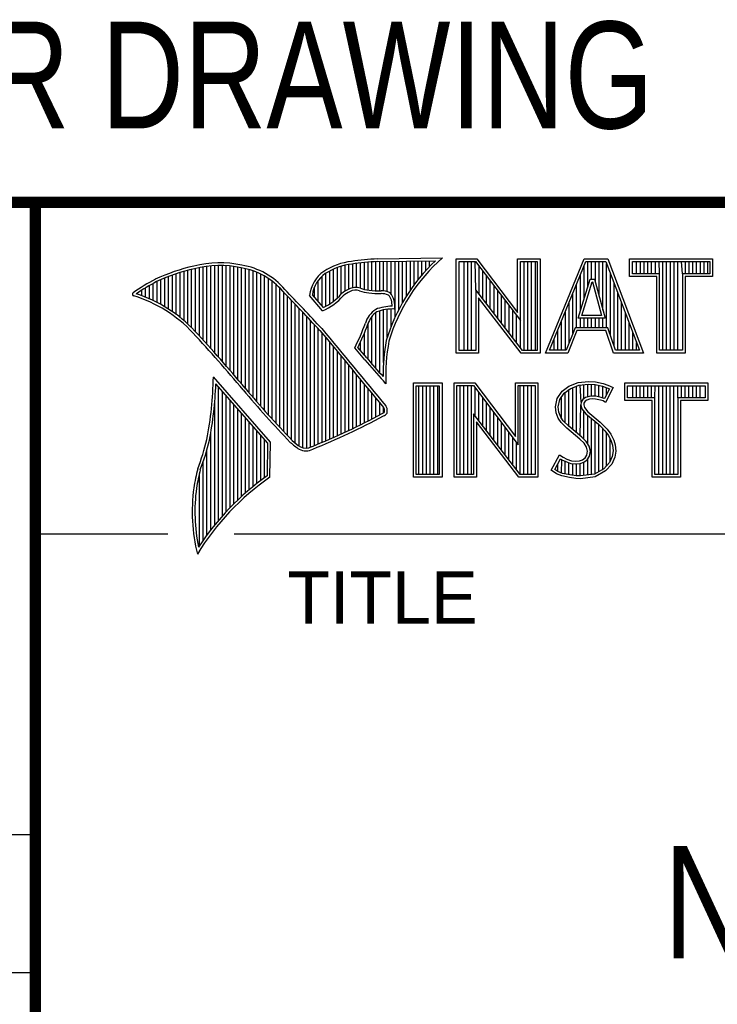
# Model space of a CAD drawing. Header units: inches. Extents: x 0 to 22, y 0 to 17.
# Tile 5 of 10: x 16.3 to 17.6, y 1.5 to 3.3. Entities that reach past the tile are written whole.
import ezdxf

# ---------------------------------------------------------------- set-up
doc = ezdxf.new("R2010")
doc.units = ezdxf.units.IN
doc.header["$LTSCALE"] = 1.21
doc.header["$MEASUREMENT"] = 0
doc.layers.get('0').update_dxf_attribs({"linetype": 'CONTINUOUS'})
doc.layers.add('NOTE', color=7, linetype='CONTINUOUS')
doc.styles.get("Standard").update_dxf_attribs({"font": 'txt', "width": 0.8})
doc.styles.add('TEXTSTYLE_2', font='txt')

msp = doc.modelspace()

# ---------------------------------------------------------------- linework, layer by layer
at = {"color": 2, "linetype": 'CONTINUOUS'}
for p, q in [((16.3737, 2.9596), (21.5037, 2.9596)), ((16.3737, 2.9596), (16.3737, 1.2496)), ((16.375, 2.96), (21.5, 2.96)), ((16.9838, 2.8589), (17.0997, 2.8607)), ((16.9839, 2.8541), (17.087, 2.8557)), ((17.0493, 2.8131), (17.0493, 2.8551)), ((17.0561, 2.822), (17.0561, 2.8552)), ((17.063, 2.8303), (17.063, 2.8553)), ((17.0698, 2.8381), (17.0698, 2.8554)), ((17.0766, 2.8454), (17.0766, 2.8555)), ((17.1243, 2.8592), (17.1609, 2.8592)), ((17.1243, 2.6915), (17.1243, 2.8592)), ((17.1609, 2.8592), (17.2334, 2.7636)), ((17.2334, 2.8592), (17.2732, 2.8592)), ((17.2334, 2.7636), (17.2334, 2.8592)), ((17.2732, 2.8592), (17.2732, 2.6915)), ((17.2831, 2.6915), (17.3516, 2.8591)), ((17.3516, 2.8591), (17.3938, 2.8591)), ((17.3938, 2.8591), (17.4574, 2.6915)), ((17.4327, 2.8591), (17.5802, 2.8591)), ((17.4327, 2.8278), (17.4327, 2.8591)), ((17.5802, 2.8591), (17.5802, 2.8278)), ((16.6465, 2.7431), (16.6465, 2.8386)), ((16.6533, 2.7366), (16.6533, 2.8403)), ((16.6602, 2.7295), (16.6602, 2.8419)), ((16.667, 2.7221), (16.667, 2.8435)), ((16.6738, 2.7146), (16.6738, 2.8449)), ((16.6806, 2.707), (16.6806, 2.8459)), ((16.6875, 2.6995), (16.6875, 2.8467)), ((16.6943, 2.6918), (16.6943, 2.8472)), ((16.7011, 2.6841), (16.7011, 2.8474)), ((16.708, 2.6764), (16.708, 2.8474)), ((16.7148, 2.6685), (16.7148, 2.847)), ((16.7216, 2.6607), (16.7216, 2.8465)), ((16.7284, 2.6527), (16.7284, 2.8456)), ((16.7353, 2.6447), (16.7353, 2.8445)), ((16.7421, 2.6366), (16.7421, 2.8431)), ((16.7489, 2.6285), (16.7489, 2.8417)), ((16.7557, 2.6204), (16.7557, 2.84)), ((16.7626, 2.6125), (16.7626, 2.8378)), ((16.9059, 2.7837), (16.9059, 2.8408)), ((16.9128, 2.7896), (16.9128, 2.8436)), ((16.9196, 2.7966), (16.9196, 2.8459)), ((16.9264, 2.8018), (16.9264, 2.8477)), ((16.9332, 2.8053), (16.9332, 2.849)), ((16.9401, 2.8077), (16.9401, 2.8499)), ((16.9469, 2.8082), (16.9469, 2.8509)), ((16.9537, 2.8069), (16.9537, 2.8518)), ((16.9606, 2.8048), (16.9606, 2.8525)), ((16.9674, 2.8034), (16.9674, 2.8531)), ((16.9742, 2.8027), (16.9742, 2.8536)), ((16.981, 2.8023), (16.981, 2.854)), ((16.9879, 2.802), (16.9879, 2.8542)), ((16.9947, 2.8019), (16.9947, 2.8543)), ((17.0015, 2.8005), (17.0015, 2.8544)), ((17.0083, 2.7963), (17.0083, 2.8545)), ((17.0152, 2.755), (17.0152, 2.8546)), ((17.022, 2.7691), (17.022, 2.8547)), ((17.0288, 2.7817), (17.0288, 2.8548)), ((17.0357, 2.7931), (17.0357, 2.8549)), ((17.0425, 2.8035), (17.0425, 2.855)), ((17.1291, 2.8543), (17.1585, 2.8543)), ((17.1291, 2.6963), (17.1291, 2.8543)), ((17.1381, 2.6963), (17.1381, 2.8543)), ((17.1447, 2.6963), (17.1447, 2.8543)), ((17.1514, 2.6963), (17.1514, 2.8543)), ((17.1589, 2.8042), (17.1581, 2.8543)), ((17.1585, 2.8543), (17.2383, 2.7492)), ((17.1648, 2.7965), (17.1648, 2.8461)), ((17.2383, 2.8543), (17.2684, 2.8543)), ((17.2383, 2.7492), (17.2383, 2.8543)), ((17.2449, 2.6963), (17.2449, 2.8543)), ((17.2515, 2.6963), (17.2515, 2.8543)), ((17.2582, 2.6963), (17.2582, 2.8543)), ((17.2649, 2.6963), (17.2649, 2.8543)), ((17.2684, 2.8543), (17.2684, 2.6963)), ((17.2903, 2.6964), (17.3548, 2.8542)), ((17.3517, 2.7882), (17.3517, 2.8465)), ((17.3548, 2.8542), (17.3905, 2.8542)), ((17.3583, 2.8098), (17.3583, 2.8542)), ((17.365, 2.8228), (17.365, 2.8542)), ((17.3717, 2.817), (17.3717, 2.8542)), ((17.3784, 2.7925), (17.3784, 2.8542)), ((17.385, 2.7679), (17.385, 2.8542)), ((17.3905, 2.8542), (17.4504, 2.6964)), ((17.3917, 2.7364), (17.3917, 2.851)), ((17.4375, 2.8542), (17.5753, 2.8542)), ((17.4375, 2.8327), (17.4375, 2.8542)), ((17.4451, 2.8327), (17.4451, 2.8542)), ((17.4518, 2.8327), (17.4518, 2.8542)), ((17.4585, 2.8327), (17.4585, 2.8542)), ((17.4652, 2.8327), (17.4652, 2.8542)), ((17.4718, 2.8327), (17.4718, 2.8542)), ((17.4785, 2.8327), (17.4785, 2.8542)), ((17.4859, 2.8327), (17.4852, 2.8542)), ((17.4919, 2.6964), (17.4919, 2.8542)), ((17.4985, 2.6964), (17.4985, 2.8542)), ((17.5052, 2.6964), (17.5052, 2.8542)), ((17.5119, 2.6964), (17.5119, 2.8542)), ((17.5186, 2.6964), (17.5186, 2.8542)), ((17.5269, 2.8327), (17.5252, 2.8542)), ((17.5319, 2.8327), (17.5319, 2.8542)), ((17.5386, 2.8327), (17.5386, 2.8542)), ((17.5453, 2.8327), (17.5453, 2.8542)), ((17.5519, 2.8327), (17.5519, 2.8542)), ((17.5586, 2.8327), (17.5586, 2.8542)), ((17.5653, 2.8327), (17.5653, 2.8542)), ((17.572, 2.8327), (17.572, 2.8542)), ((17.5753, 2.8542), (17.5753, 2.8327)), ((16.5987, 2.7778), (16.5987, 2.8221)), ((16.6055, 2.7738), (16.6055, 2.8249)), ((16.6124, 2.7696), (16.6124, 2.8276)), ((16.6192, 2.765), (16.6192, 2.8301)), ((16.626, 2.7601), (16.626, 2.8325)), ((16.6329, 2.7549), (16.6329, 2.8347)), ((16.6397, 2.7492), (16.6397, 2.8367)), ((16.7694, 2.6046), (16.7694, 2.8352)), ((16.7762, 2.5968), (16.7762, 2.8321)), ((16.7831, 2.5891), (16.7831, 2.8284)), ((16.7899, 2.5815), (16.7899, 2.8242)), ((16.8786, 2.783), (16.8786, 2.8206)), ((16.8855, 2.7749), (16.8855, 2.8281)), ((16.8923, 2.7747), (16.8923, 2.8335)), ((16.8991, 2.7788), (16.8991, 2.8375)), ((17.1714, 2.7879), (17.1714, 2.8373)), ((17.1781, 2.7792), (17.1781, 2.8285)), ((17.3409, 2.7533), (17.3624, 2.8228)), ((17.345, 2.7666), (17.345, 2.8302)), ((17.3624, 2.8228), (17.3701, 2.8228)), ((17.3701, 2.8228), (17.389, 2.7533)), ((17.3984, 2.7232), (17.3984, 2.8334)), ((17.481, 2.8278), (17.4327, 2.8278)), ((17.4859, 2.8327), (17.4375, 2.8327)), ((17.481, 2.6915), (17.481, 2.8278)), ((17.4859, 2.6964), (17.4859, 2.8327)), ((17.5753, 2.8327), (17.5269, 2.8327)), ((17.5269, 2.8327), (17.5269, 2.6964)), ((17.5802, 2.8278), (17.5318, 2.8278)), ((17.5318, 2.8278), (17.5318, 2.6915)), ((16.5646, 2.7936), (16.5646, 2.8033)), ((16.5714, 2.7909), (16.5714, 2.8075)), ((16.5782, 2.788), (16.5782, 2.8116)), ((16.5851, 2.7849), (16.5851, 2.8154)), ((16.5919, 2.7815), (16.5919, 2.819)), ((16.7967, 2.5739), (16.7967, 2.8193)), ((16.8035, 2.5665), (16.8035, 2.8136)), ((16.8104, 2.5591), (16.8104, 2.807)), ((16.8718, 2.791), (16.8718, 2.8085)), ((17.2418, 2.6963), (17.1589, 2.8042)), ((17.1589, 2.8042), (17.1589, 2.6963)), ((17.1848, 2.7705), (17.1848, 2.8197)), ((17.1915, 2.7618), (17.1915, 2.8109)), ((17.3383, 2.7364), (17.3383, 2.8138)), ((17.3475, 2.7581), (17.3659, 2.8179)), ((17.3659, 2.8179), (17.3664, 2.8179)), ((17.3664, 2.8179), (17.3827, 2.7581)), ((17.4051, 2.7034), (17.4051, 2.8158)), ((16.5578, 2.796), (16.5578, 2.7989)), ((16.8172, 2.5519), (16.8172, 2.7996)), ((16.824, 2.5447), (16.824, 2.7924)), ((16.8308, 2.5375), (16.8308, 2.7853)), ((16.8864, 2.7664), (16.8632, 2.7937)), ((16.8877, 2.7723), (16.8682, 2.7952)), ((17.2395, 2.6915), (17.1637, 2.7899)), ((17.1637, 2.7899), (17.1637, 2.6915)), ((17.1981, 2.7531), (17.1981, 2.8021)), ((17.2048, 2.7445), (17.2048, 2.7933)), ((17.3316, 2.7267), (17.3316, 2.7975)), ((17.4118, 2.6964), (17.4118, 2.7982)), ((16.8377, 2.5314), (16.8377, 2.7781)), ((16.8445, 2.5262), (16.8445, 2.7709)), ((16.9947, 2.6748), (16.9947, 2.7683)), ((17.0015, 2.7195), (17.0015, 2.7694)), ((17.0083, 2.7388), (17.0083, 2.7698)), ((17.2115, 2.7358), (17.2115, 2.7845)), ((17.2182, 2.7271), (17.2182, 2.7757)), ((17.325, 2.7101), (17.325, 2.7812)), ((17.4184, 2.6964), (17.4184, 2.7806)), ((16.8513, 2.523), (16.8513, 2.7637)), ((16.8581, 2.5224), (16.8581, 2.7565)), ((16.9742, 2.672), (16.9742, 2.7568)), ((16.981, 2.664), (16.981, 2.7634)), ((16.9879, 2.6563), (16.9879, 2.7665)), ((17.2248, 2.7184), (17.2248, 2.7669)), ((17.2315, 2.7098), (17.2315, 2.7581)), ((17.3183, 2.6964), (17.3183, 2.7648)), ((17.389, 2.7533), (17.3409, 2.7533)), ((17.345, 2.7364), (17.345, 2.7533)), ((17.3827, 2.7581), (17.3475, 2.7581)), ((17.3517, 2.7364), (17.3517, 2.7533)), ((17.3583, 2.7364), (17.3583, 2.7533)), ((17.365, 2.7364), (17.365, 2.7533)), ((17.3717, 2.7364), (17.3717, 2.7533)), ((17.3784, 2.7364), (17.3784, 2.7533)), ((17.385, 2.7364), (17.385, 2.7533)), ((17.4251, 2.6964), (17.4251, 2.763)), ((16.865, 2.5241), (16.865, 2.7493)), ((16.8718, 2.527), (16.8718, 2.7421)), ((16.8786, 2.5298), (16.8786, 2.7348)), ((16.9674, 2.6802), (16.9674, 2.7444)), ((17.2382, 2.7011), (17.2383, 2.7492)), ((17.3116, 2.6964), (17.3116, 2.7485)), ((17.3356, 2.7364), (17.3195, 2.6964)), ((17.394, 2.7364), (17.3356, 2.7364)), ((17.4074, 2.6964), (17.394, 2.7364)), ((17.4318, 2.6964), (17.4318, 2.7455)), ((16.8855, 2.5327), (16.8855, 2.727)), ((16.8923, 2.5356), (16.8923, 2.7187)), ((16.9606, 2.6882), (16.9606, 2.7266)), ((17.2983, 2.6964), (17.2983, 2.7158)), ((17.3049, 2.6964), (17.3049, 2.7322)), ((17.3388, 2.7316), (17.3228, 2.6915)), ((17.3905, 2.7316), (17.3388, 2.7316)), ((17.4039, 2.6915), (17.3905, 2.7316)), ((17.4385, 2.6964), (17.4385, 2.7279)), ((16.8991, 2.5385), (16.8991, 2.7104)), ((16.9059, 2.5415), (16.9059, 2.7022)), ((16.9616, 2.6797), (16.9434, 2.7005)), ((16.9653, 2.6828), (16.9492, 2.7013)), ((16.9537, 2.696), (16.9537, 2.7109)), ((17.4451, 2.6964), (17.4451, 2.7103)), ((16.9128, 2.5446), (16.9128, 2.6939)), ((16.9196, 2.5477), (16.9196, 2.6856)), ((17.1637, 2.6915), (17.1243, 2.6915)), ((17.1589, 2.6963), (17.1291, 2.6963)), ((17.2732, 2.6915), (17.2395, 2.6915)), ((17.2684, 2.6963), (17.2418, 2.6963)), ((17.3228, 2.6915), (17.2831, 2.6915)), ((17.3195, 2.6964), (17.2903, 2.6964)), ((17.4574, 2.6915), (17.4039, 2.6915)), ((17.4504, 2.6964), (17.4074, 2.6964)), ((17.5318, 2.6915), (17.481, 2.6915)), ((17.5269, 2.6964), (17.4859, 2.6964)), ((16.9264, 2.5508), (16.9264, 2.6774)), ((16.9332, 2.554), (16.9332, 2.6691)), ((16.7939, 2.533), (16.6919, 2.6489)), ((16.9401, 2.5573), (16.9401, 2.6608)), ((16.9469, 2.5606), (16.9469, 2.6526)), ((16.789, 2.5312), (16.6964, 2.6365)), ((16.7011, 2.3939), (16.7011, 2.6311)), ((16.9537, 2.5639), (16.9537, 2.6443)), ((16.9606, 2.5673), (16.9606, 2.6361)), ((16.9674, 2.5708), (16.9674, 2.6278)), ((16.999, 2.637), (16.9946, 2.6418)), ((17.0482, 2.6383), (17.0988, 2.6383)), ((17.0482, 2.4708), (17.0482, 2.6383)), ((17.0531, 2.6334), (17.0939, 2.6334)), ((17.0531, 2.4756), (17.0531, 2.6334)), ((17.0577, 2.4756), (17.0577, 2.6334)), ((17.0644, 2.4756), (17.0644, 2.6334)), ((17.071, 2.4756), (17.071, 2.6334)), ((17.0777, 2.4756), (17.0777, 2.6334)), ((17.0844, 2.4756), (17.0844, 2.6334)), ((17.0911, 2.4756), (17.0911, 2.6334)), ((17.0939, 2.6334), (17.0939, 2.4756)), ((17.0988, 2.6383), (17.0988, 2.4708)), ((17.1205, 2.6385), (17.1571, 2.6385)), ((17.1205, 2.4708), (17.1205, 2.6385)), ((17.1253, 2.6336), (17.1547, 2.6336)), ((17.1253, 2.4756), (17.1253, 2.6336)), ((17.1311, 2.4756), (17.1311, 2.6336)), ((17.1378, 2.4756), (17.1378, 2.6336)), ((17.1445, 2.4756), (17.1445, 2.6336)), ((17.1511, 2.4756), (17.1511, 2.6336)), ((17.1547, 2.6336), (17.2345, 2.5284)), ((17.1571, 2.6385), (17.2296, 2.5429)), ((17.1578, 2.5799), (17.1578, 2.6295)), ((17.2296, 2.6385), (17.2694, 2.6385)), ((17.2296, 2.5429), (17.2296, 2.6385)), ((17.2345, 2.6336), (17.2646, 2.6336)), ((17.2345, 2.5284), (17.2345, 2.6336)), ((17.2379, 2.4756), (17.2379, 2.6336)), ((17.2446, 2.4756), (17.2446, 2.6336)), ((17.2513, 2.4756), (17.2513, 2.6336)), ((17.2579, 2.4756), (17.2579, 2.6336)), ((17.2646, 2.6336), (17.2646, 2.4756)), ((17.2694, 2.6385), (17.2694, 2.4708)), ((17.3127, 2.6238), (17.3245, 2.6324)), ((17.3162, 2.6204), (17.3269, 2.6281)), ((17.3245, 2.6324), (17.3412, 2.639)), ((17.3269, 2.6281), (17.3424, 2.6343)), ((17.3314, 2.5555), (17.3314, 2.6299)), ((17.338, 2.5499), (17.338, 2.6326)), ((17.3412, 2.639), (17.3596, 2.641)), ((17.3424, 2.6343), (17.3597, 2.6362)), ((17.3466, 2.6041), (17.3447, 2.6345)), ((17.3514, 2.6103), (17.3514, 2.6353)), ((17.3581, 2.6135), (17.3581, 2.636)), ((17.3596, 2.641), (17.372, 2.6402)), ((17.3597, 2.6362), (17.3713, 2.6354)), ((17.3647, 2.6146), (17.3647, 2.6358)), ((17.3713, 2.6354), (17.3843, 2.6326)), ((17.3714, 2.6146), (17.3714, 2.6353)), ((17.372, 2.6402), (17.3856, 2.6373)), ((17.3781, 2.6134), (17.3781, 2.6339)), ((17.3843, 2.6326), (17.3921, 2.6299)), ((17.3848, 2.6117), (17.3848, 2.6324)), ((17.3856, 2.6373), (17.3939, 2.6344)), ((17.3966, 2.6278), (17.3879, 2.6106)), ((17.4031, 2.6301), (17.3899, 2.6036)), ((17.3914, 2.6176), (17.3914, 2.6301)), ((17.3921, 2.6299), (17.3966, 2.6278)), ((17.3939, 2.6344), (17.4031, 2.6301)), ((17.4242, 2.6383), (17.5717, 2.6383)), ((17.4242, 2.607), (17.4242, 2.6383)), ((17.429, 2.6334), (17.5669, 2.6334)), ((17.429, 2.6119), (17.429, 2.6334)), ((17.4382, 2.6119), (17.4382, 2.6334)), ((17.4448, 2.6119), (17.4448, 2.6334)), ((17.4515, 2.6119), (17.4515, 2.6334)), ((17.4582, 2.6119), (17.4582, 2.6334)), ((17.4649, 2.6119), (17.4649, 2.6334)), ((17.4716, 2.6119), (17.4716, 2.6334)), ((17.4774, 2.6119), (17.4782, 2.6334)), ((17.4849, 2.4756), (17.4849, 2.6334)), ((17.4916, 2.4756), (17.4916, 2.6334)), ((17.4983, 2.4756), (17.4983, 2.6334)), ((17.5049, 2.4756), (17.5049, 2.6334)), ((17.5116, 2.4756), (17.5116, 2.6334)), ((17.5185, 2.6119), (17.5183, 2.6334)), ((17.525, 2.6119), (17.525, 2.6334)), ((17.5316, 2.6119), (17.5316, 2.6334)), ((17.5383, 2.6119), (17.5383, 2.6334)), ((17.545, 2.6119), (17.545, 2.6334)), ((17.5517, 2.6119), (17.5517, 2.6334)), ((17.5583, 2.6119), (17.5583, 2.6334)), ((17.5669, 2.6334), (17.5669, 2.6119)), ((17.5717, 2.6383), (17.5717, 2.607)), ((16.708, 2.4018), (16.708, 2.6233)), ((16.7148, 2.4093), (16.7148, 2.6156)), ((16.9742, 2.5743), (16.9742, 2.6195)), ((16.981, 2.5778), (16.981, 2.6113)), ((17.1645, 2.5712), (17.1645, 2.6207)), ((17.1712, 2.5625), (17.1712, 2.6119)), ((17.3009, 2.5961), (17.3037, 2.6105)), ((17.3037, 2.6105), (17.3127, 2.6238)), ((17.3083, 2.6086), (17.3162, 2.6204)), ((17.3113, 2.5744), (17.3113, 2.6131)), ((17.318, 2.5677), (17.318, 2.6217)), ((17.3247, 2.561), (17.3247, 2.6265)), ((17.3543, 2.6124), (17.3497, 2.609)), ((17.3604, 2.6142), (17.3543, 2.6124)), ((17.3664, 2.6148), (17.3604, 2.6142)), ((17.3665, 2.6099), (17.3614, 2.6094)), ((17.3726, 2.6145), (17.3664, 2.6148)), ((17.372, 2.6097), (17.3665, 2.6099)), ((17.3819, 2.6126), (17.3726, 2.6145)), ((17.3873, 2.6109), (17.3819, 2.6126)), ((17.3879, 2.6106), (17.3873, 2.6109)), ((17.4774, 2.6119), (17.429, 2.6119)), ((17.4774, 2.4756), (17.4774, 2.6119)), ((17.5669, 2.6119), (17.5185, 2.6119)), ((17.5185, 2.6119), (17.5185, 2.4756)), ((16.6943, 2.3857), (16.6943, 2.603)), ((16.7216, 2.4165), (16.7216, 2.6078)), ((16.7284, 2.4233), (16.7284, 2.6001)), ((16.9879, 2.5814), (16.9879, 2.603)), ((16.9947, 2.5853), (16.9947, 2.5948)), ((17.1778, 2.5539), (17.1778, 2.6031)), ((17.1845, 2.5452), (17.1845, 2.5943)), ((17.302, 2.5852), (17.3009, 2.5961)), ((17.3058, 2.5959), (17.3083, 2.6086)), ((17.3068, 2.5863), (17.3058, 2.5959)), ((17.3447, 2.5443), (17.3461, 2.5993)), ((17.3466, 2.6041), (17.3461, 2.5993)), ((17.3461, 2.5993), (17.3477, 2.5922)), ((17.3497, 2.609), (17.3466, 2.6041)), ((17.3513, 2.6025), (17.351, 2.5996)), ((17.351, 2.5996), (17.3521, 2.5944)), ((17.3533, 2.6056), (17.3513, 2.6025)), ((17.3521, 2.5944), (17.3582, 2.5869)), ((17.3565, 2.6079), (17.3533, 2.6056)), ((17.3614, 2.6094), (17.3565, 2.6079)), ((17.3807, 2.6079), (17.372, 2.6097)), ((17.3853, 2.6065), (17.3807, 2.6079)), ((17.3899, 2.6036), (17.3853, 2.6065)), ((17.4726, 2.607), (17.4242, 2.607)), ((17.4726, 2.4708), (17.4726, 2.607)), ((17.5717, 2.607), (17.5233, 2.607)), ((17.5233, 2.607), (17.5233, 2.4708)), ((16.7353, 2.4299), (16.7353, 2.5923)), ((16.7421, 2.4363), (16.7421, 2.5846)), ((16.7489, 2.4424), (16.7489, 2.5768)), ((17.238, 2.4756), (17.1551, 2.5834)), ((17.1551, 2.5834), (17.1551, 2.4756)), ((17.1912, 2.5365), (17.1912, 2.5855)), ((17.1979, 2.5278), (17.1979, 2.5767)), ((17.3058, 2.5754), (17.302, 2.5852)), ((17.3109, 2.5679), (17.3058, 2.5754)), ((17.3101, 2.5777), (17.3068, 2.5863)), ((17.3147, 2.571), (17.3101, 2.5777)), ((17.3477, 2.5922), (17.3547, 2.5835)), ((17.3514, 2.5381), (17.3514, 2.5876)), ((17.3547, 2.5835), (17.3771, 2.5649)), ((17.3581, 2.5298), (17.3581, 2.5807)), ((17.3582, 2.5869), (17.3804, 2.5685)), ((17.3647, 2.4755), (17.3647, 2.5752)), ((16.7557, 2.4482), (16.7557, 2.569)), ((16.7626, 2.4538), (16.7626, 2.5613)), ((17.2356, 2.4708), (17.1599, 2.5692)), ((17.1599, 2.5692), (17.1599, 2.4708)), ((17.2045, 2.5192), (17.2045, 2.5679)), ((17.2112, 2.5105), (17.2112, 2.5591)), ((17.3153, 2.5636), (17.3109, 2.5679)), ((17.3243, 2.5614), (17.3147, 2.571)), ((17.321, 2.5578), (17.3153, 2.5636)), ((17.3441, 2.5385), (17.321, 2.5578)), ((17.3474, 2.5421), (17.3243, 2.5614)), ((17.3714, 2.4763), (17.3714, 2.5696)), ((17.3771, 2.5649), (17.383, 2.559)), ((17.3781, 2.4808), (17.3781, 2.5639)), ((17.3804, 2.5685), (17.3864, 2.5624)), ((17.383, 2.559), (17.3888, 2.5529)), ((17.3864, 2.5624), (17.3925, 2.5561)), ((16.6875, 2.377), (16.6875, 2.5502)), ((16.7694, 2.4592), (16.7694, 2.5535)), ((16.7762, 2.4644), (16.7762, 2.5458)), ((17.2179, 2.5018), (17.2179, 2.5503)), ((17.2246, 2.4931), (17.2246, 2.5415)), ((17.3554, 2.5341), (17.3474, 2.5421)), ((17.3848, 2.4834), (17.3848, 2.5571)), ((17.3888, 2.5529), (17.3953, 2.5446)), ((17.3914, 2.4908), (17.3914, 2.5495)), ((17.3925, 2.5561), (17.3994, 2.5472)), ((17.3953, 2.5446), (17.4001, 2.535)), ((17.3994, 2.5472), (17.4046, 2.5368)), ((16.7831, 2.4694), (16.7831, 2.538)), ((16.788, 2.4729), (16.789, 2.5312)), ((16.7927, 2.4704), (16.7939, 2.533)), ((17.2312, 2.4844), (17.2312, 2.5327)), ((17.3516, 2.5311), (17.3441, 2.5385)), ((17.3559, 2.5241), (17.3516, 2.5311)), ((17.3604, 2.5261), (17.3554, 2.5341)), ((17.3579, 2.5169), (17.3559, 2.5241)), ((17.3629, 2.5171), (17.3604, 2.5261)), ((17.3981, 2.4982), (17.3981, 2.5389)), ((17.4001, 2.535), (17.4024, 2.5275)), ((17.4024, 2.5275), (17.4031, 2.5174)), ((17.4046, 2.5368), (17.4072, 2.5285)), ((17.4072, 2.5285), (17.408, 2.5172)), ((16.6806, 2.368), (16.6806, 2.52)), ((17.2931, 2.483), (17.3081, 2.5106)), ((17.3081, 2.5106), (17.3144, 2.506)), ((17.3144, 2.506), (17.3207, 2.5028)), ((17.3487, 2.5017), (17.3536, 2.5051)), ((17.3536, 2.5051), (17.3565, 2.5097)), ((17.3565, 2.5097), (17.3579, 2.5169)), ((17.3572, 2.5017), (17.3611, 2.5079)), ((17.3611, 2.5079), (17.3629, 2.5171)), ((17.4016, 2.5077), (17.3967, 2.4966)), ((17.4063, 2.5063), (17.4008, 2.4939)), ((17.4031, 2.5174), (17.4016, 2.5077)), ((17.408, 2.5172), (17.4063, 2.5063)), ((16.6738, 2.3584), (16.6738, 2.4982)), ((17.2995, 2.4845), (17.3097, 2.5034)), ((17.3047, 2.481), (17.3047, 2.4941)), ((17.3097, 2.5034), (17.3119, 2.5018)), ((17.3113, 2.478), (17.3119, 2.5018)), ((17.3119, 2.5018), (17.3189, 2.4983)), ((17.318, 2.4765), (17.318, 2.4986)), ((17.3189, 2.4983), (17.328, 2.4952)), ((17.3207, 2.5028), (17.3291, 2.5)), ((17.3247, 2.475), (17.3247, 2.4963)), ((17.328, 2.4952), (17.3365, 2.4942)), ((17.3291, 2.5), (17.3366, 2.4991)), ((17.3314, 2.474), (17.3314, 2.4948)), ((17.3365, 2.4942), (17.3446, 2.4949)), ((17.3366, 2.4991), (17.3435, 2.4997)), ((17.338, 2.473), (17.338, 2.494)), ((17.3435, 2.4997), (17.3487, 2.5017)), ((17.3446, 2.4949), (17.351, 2.4974)), ((17.3447, 2.4728), (17.3447, 2.4949)), ((17.351, 2.4974), (17.3572, 2.5017)), ((17.3514, 2.4737), (17.3514, 2.4975)), ((17.3581, 2.4746), (17.3581, 2.5024)), ((17.3967, 2.4966), (17.3868, 2.4857)), ((17.4008, 2.4939), (17.3899, 2.4818)), ((16.667, 2.3482), (16.667, 2.477)), ((17.0988, 2.4708), (17.0482, 2.4708)), ((17.0939, 2.4756), (17.0531, 2.4756)), ((17.1599, 2.4708), (17.1205, 2.4708)), ((17.1551, 2.4756), (17.1253, 2.4756)), ((17.2694, 2.4708), (17.2356, 2.4708)), ((17.2646, 2.4756), (17.238, 2.4756)), ((17.3026, 2.4766), (17.2931, 2.483)), ((17.3049, 2.4809), (17.2995, 2.4845)), ((17.3118, 2.4729), (17.3026, 2.4766)), ((17.3132, 2.4775), (17.3049, 2.4809)), ((17.3254, 2.47), (17.3118, 2.4729)), ((17.3262, 2.4748), (17.3132, 2.4775)), ((17.3369, 2.4683), (17.3254, 2.47)), ((17.3373, 2.4731), (17.3262, 2.4748)), ((17.345, 2.4729), (17.3373, 2.4731)), ((17.3699, 2.4761), (17.345, 2.4729)), ((17.3714, 2.4714), (17.3452, 2.468)), ((17.3868, 2.4857), (17.3699, 2.4761)), ((17.3899, 2.4818), (17.3714, 2.4714)), ((17.5233, 2.4708), (17.4726, 2.4708)), ((17.5185, 2.4756), (17.4774, 2.4756)), ((17.3452, 2.468), (17.3369, 2.4683)), ((16.375, 2.37), (16.6109, 2.37)), ((16.7288, 2.37), (21.5, 2.37)), ((13.61, 1.835), (16.375, 1.835)), ((16.375, 1.5888), (13.61, 1.5888))]:
    msp.add_line(p, q, dxfattribs=at)
at = {"color": 7, "linetype": 'CONTINUOUS', "const_width": 0.02}
for points in [[(13.6, 2.9595), (21.5, 2.96)], [(16.375, 2.96), (16.375, 0.5)]]:
    msp.add_lwpolyline(points, dxfattribs=at)
at = {"color": 2, "linetype": 'CONTINUOUS'}
for centre, radius, start, end in [((17.0005, 2.4511), 0.4082, 92.3475, 98.8367), ((17.308, 2.6221), 0.3216, 133.4014, 163.4571), ((17.308, 2.6221), 0.3168, 131.1193, 163.4132), ((16.7315, 2.5144), 0.3399, 102.6162, 114.8514), ((16.7315, 2.5144), 0.3351, 102.5989, 114.8296), ((16.7034, 2.6747), 0.1775, 77.2819, 105.0682), ((16.7034, 2.6747), 0.1727, 77.2314, 105.1003), ((16.7222, 2.7226), 0.1221, 40.1653, 80.8429), ((16.7222, 2.7226), 0.1269, 40.2333, 80.7735), ((16.9502, 2.7423), 0.1128, 96.3009, 123.1685), ((16.9502, 2.7423), 0.108, 96.2443, 123.1259), ((17.0005, 2.4511), 0.4034, 92.3569, 98.8525), ((16.7759, 2.4698), 0.3996, 117.9347, 124.5691), ((16.923, 2.7875), 0.0602, 125.032, 174.0466), ((16.923, 2.7875), 0.0554, 125.1142, 171.9572), ((16.7759, 2.4698), 0.3948, 117.954, 124.0374), ((9.199, -4.4944), 10.5518, 43.24607, 43.76701), ((16.9517, 2.7612), 0.0478, 112.9196, 132.2699), ((16.9455, 2.7813), 0.0269, 72.6128, 117.3853), ((16.9455, 2.7813), 0.0221, 72.9381, 117.8635), ((16.977, 2.8697), 0.067, 249.4455, 263.1373), ((16.9944, 3.0501), 0.2482, 264.1189, 269.068), ((16.5507, 2.7963), 0.00298, 121.3543, 265.8048), ((16.4773, 2.5601), 0.2445, 43.1672, 72.5708), ((16.4772, 2.5601), 0.2493, 43.1664, 71.8497), ((9.1994, -4.4938), 10.5463, 43.2461, 43.76704), ((16.8429, 2.8642), 0.107, 293.9928, 318.4439), ((16.8429, 2.8642), 0.1022, 295.9966, 318.5916), ((16.9517, 2.7612), 0.043, 112.6662, 131.9321), ((16.977, 2.8697), 0.0718, 249.5515, 263.1636), ((16.9944, 3.0501), 0.253, 264.1107, 269.1006), ((16.9917, 2.7681), 0.0339, 64.4685, 92.2537), ((16.9917, 2.7681), 0.0291, 66.3231, 92.5053), ((16.9825, 2.7769), 0.0275, 355.2987, 40.4494), ((16.9825, 2.7769), 0.0323, 347.1178, 42.4037), ((17.0047, 2.732), 0.0441, 122.6948, 163.4996), ((17.0094, 2.698), 0.0767, 89.6565, 111.8738), ((17.0094, 2.698), 0.0719, 86.3769, 111.5054), ((17.0047, 2.732), 0.0393, 123.3496, 163.7165), ((117.1292, 85.4341), 129.954, 219.521832, 219.600442), ((16.5488, 2.8964), 0.4406, 333.6063, 339.8409), ((16.5488, 2.8963), 0.4454, 334.022, 339.8635), ((14.6645, 0.8858), 2.7122, 39.9143, 42.7655), ((14.6639, 0.8852), 2.7178, 39.9159, 42.7668), ((117.205, 85.4976), 130.0576, 219.522219, 219.6006), ((17.3248, 2.6518), 0.3309, 169.2392, 180.3763), ((17.3248, 2.6518), 0.3261, 169.2807, 182.6075), ((17.5234, 3.1364), 0.7192, 219.1032, 222.5932), ((17.5234, 3.1364), 0.724, 219.1087, 223.0885), ((16.0461, 2.6599), 0.6459, 349.0852, 359.0204), ((16.0461, 2.6599), 0.6507, 349.0758, 357.94), ((18.1343, 3.7937), 1.8102, 220.042, 224.0069), ((18.1342, 3.7937), 1.815, 220.0434, 224.0127), ((16.9709, 2.5786), 0.0288, 26.3697, 33.9), ((16.9709, 2.5786), 0.0336, 24.6866, 34.3242), ((16.9687, 2.5899), 0.0328, 350.4758, 4.7759), ((16.3916, 3.7016), 1.269, 291.9871, 298.2491), ((16.3917, 3.7016), 1.2737, 291.9984, 298.2504), ((16.98, 2.6057), 0.0252, 299.2501, 311.2614), ((16.98, 2.6057), 0.03, 299.1847, 314.8198), ((16.9687, 2.5899), 0.028, 353.6797, 3.043), ((16.2632, 2.6388), 0.4292, 339.0712, 346.3669), ((16.2632, 2.6388), 0.434, 339.1085, 346.381), ((16.9079, 2.6176), 0.116, 227.0911, 236.9191), ((16.9079, 2.6176), 0.1112, 227.1627, 236.7917), ((16.8565, 2.5437), 0.0213, 243.4913, 298.7009), ((16.8565, 2.5437), 0.0261, 242.8484, 298.0511), ((17.0658, 2.3848), 0.4141, 165.9359, 170.6858), ((17.0658, 2.3848), 0.4093, 165.9761, 170.6762), ((17.0508, 2.0969), 0.454, 124.6428, 148.5563), ((17.0508, 2.0969), 0.4588, 124.9509, 147.098), ((16.9723, 2.4095), 0.318, 172.3562, 193.7958), ((16.9723, 2.4095), 0.3132, 172.3688, 191.6866)]:
    msp.add_arc(centre, radius, start, end, dxfattribs=at)

# ---------------------------------------------------------------- texts
at = {"color": 7, "linetype": 'CONTINUOUS', "insert": (16.3742, 3.2811), "char_height": 0.19, "width": 2.432, "attachment_point": 2, "line_spacing_factor": 0.9}
msp.add_mtext('CUSTOMER DRAWING', dxfattribs=at)
at = {"color": 2, "linetype": 'CONTINUOUS', "insert": (16.8235, 2.303), "char_height": 0.093, "width": 0.465, "attachment_point": 1, "line_spacing_factor": 0.9, "style": 'TEXTSTYLE_2'}
msp.add_mtext('TITLE', dxfattribs=at)
at = {"layer": 'NOTE', "color": 7, "linetype": 'CONTINUOUS', "insert": (18.9387, 1.8146), "char_height": 0.2, "width": 4, "attachment_point": 2, "line_spacing_factor": 0.9}
msp.add_mtext('NI-USB-6001/6002/6003 OEM', dxfattribs=at)

doc.saveas('drawing.dxf')
